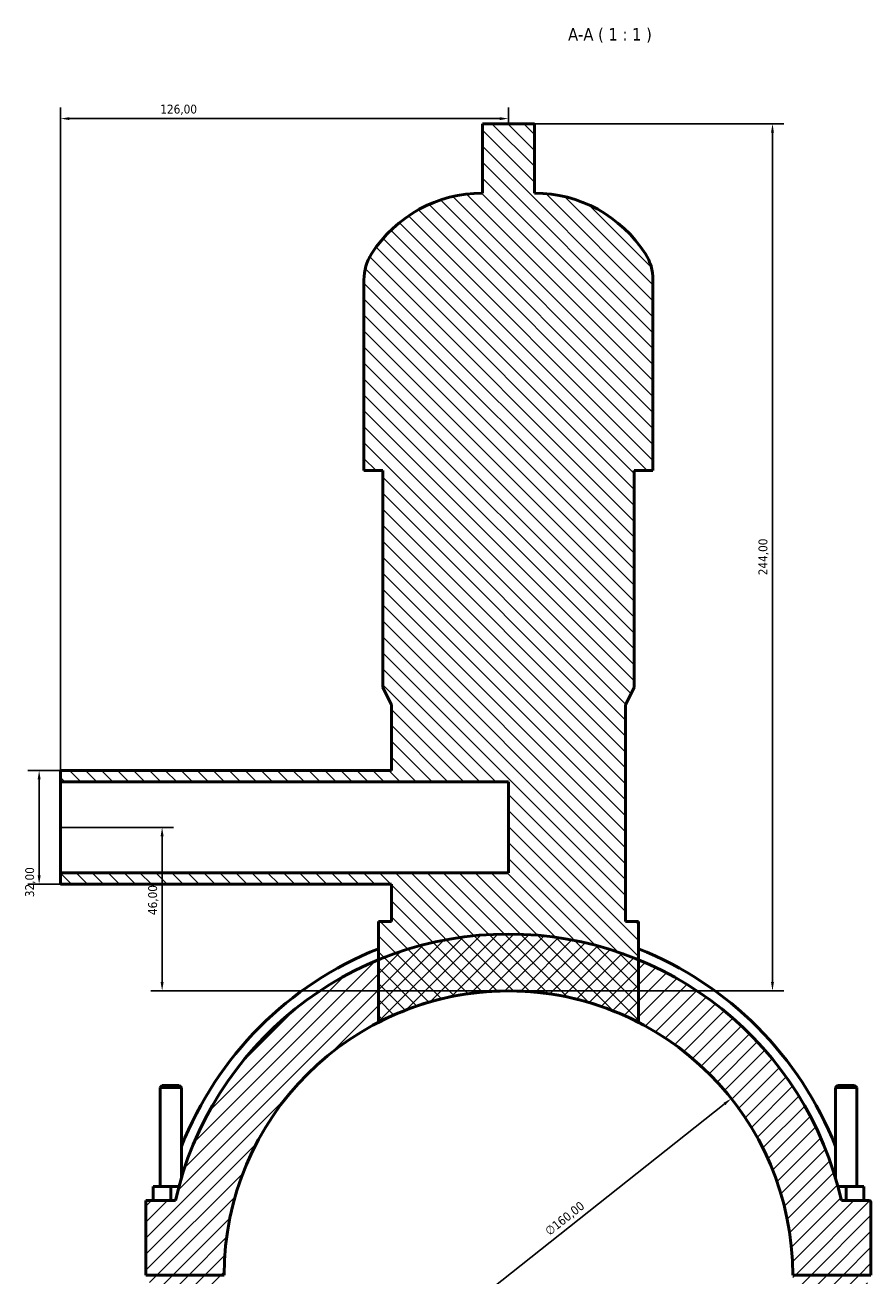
# Model space of a CAD drawing. Header units: millimetres. Extents: x 0 to 965, y -206 to 1211.
# Tile 8 of 9: x 329 to 567, y 860 to 1211. Entities that reach past the tile are written whole.
import ezdxf

# ---------------------------------------------------------------- set-up
doc = ezdxf.new("R2010")
doc.units = ezdxf.units.MM
for name, color, linetype, lineweight in [('Dimension (ISO)', 7, 'Continuous', 25), ('Hatch (ISO)', 7, 'Continuous', 18), ('Symbol (ISO)', 7, 'Continuous', 25), ('Visible (ISO)', 7, 'Continuous', 50)]:
    doc.layers.add(name, color=color, linetype=linetype, lineweight=lineweight)
doc.styles.add('Label Text (ISO)', font='tahoma.ttf')
doc.styles.add('Note Text (ISO)', font='tahoma.ttf')
doc.dimstyles.new('Default (ISO)', dxfattribs={"dimtxt": 2.5, "dimasz": 2.5, "dimexe": 3.175, "dimexo": 0, "dimgap": 0.762, "dimtad": 1, "dimrnd": 1e-08, "dimzin": 0, "dimtxsty": 'Note Text (ISO)', "dimcen": 0.09, "dimdle": 10, "dimclrd": 256, "dimclre": 256, "dimclrt": 232, "dimazin": 0, "dimtfac": 1.40208, "dimtmove": 0, "dimatfit": 3, "dimfxl": 1, "dimtolj": 1, "dimtzin": 0, "dimlwd": -1, "dimlwe": -1, "dimarcsym": 0})

# ---------------------------------------------------------------- blocks, each defined once
blk = doc.blocks.new('*D8')
at = {"layer": 'Defpoints', "color": 0, "transparency": 16777216}
for p in [(527.22, 909.21), (401.84, 809.81)]:
    blk.add_point(p, dxfattribs=at)
at = {"layer": 'Dimension (ISO)', "transparency": 16777216}
blk.add_line((403.8, 811.36), (525.26, 907.66), dxfattribs=at)
for points in [[(525, 907.98), (525.52, 907.33), (527.22, 909.21)], [(403.54, 811.69), (404.06, 811.03), (401.84, 809.81)]]:
    blk.add_solid(points, dxfattribs=at)
at = {"layer": 'Dimension (ISO)', "color": 232, "true_color": 0xca0064, "transparency": 16777216, "insert": (474.51, 872.49), "char_height": 2.5, "attachment_point": 1, "rotation": 38.4097, "style": 'Note Text (ISO)'}
blk.add_mtext('\\A1;∅160,00', dxfattribs=at)
blk = doc.blocks.new('*D9')
at = {"layer": 'Defpoints', "color": 0, "transparency": 16777216}
for p in [(338.53, 1001.51), (332.49, 969.51), (338.53, 969.51)]:
    blk.add_point(p, dxfattribs=at)
at = {"layer": 'Dimension (ISO)', "transparency": 16777216}
for p, q in [((338.53, 1001.51), (329.32, 1001.51)), ((332.49, 999.01), (332.49, 972.01)), ((338.53, 969.51), (329.32, 969.51))]:
    blk.add_line(p, q, dxfattribs=at)
for points in [[(332.07, 999.01), (332.91, 999.01), (332.49, 1001.51)], [(332.07, 972.01), (332.91, 972.01), (332.49, 969.51)]]:
    blk.add_solid(points, dxfattribs=at)
at = {"layer": 'Dimension (ISO)', "color": 232, "true_color": 0xca0064, "transparency": 16777216, "insert": (328.56, 965.88), "char_height": 2.5, "attachment_point": 1, "rotation": 90, "style": 'Note Text (ISO)'}
blk.add_mtext('\\A1;32,00', dxfattribs=at)
blk = doc.blocks.new('*D10')
at = {"layer": 'Defpoints', "color": 0, "transparency": 16777216}
for p in [(338.53, 1184.96), (464.53, 1183.51), (338.53, 998.31)]:
    blk.add_point(p, dxfattribs=at)
at = {"layer": 'Dimension (ISO)', "transparency": 16777216}
for p, q in [((338.53, 998.31), (338.53, 1188.13)), ((464.53, 1183.51), (464.53, 1188.13)), ((462.03, 1184.96), (341.03, 1184.96))]:
    blk.add_line(p, q, dxfattribs=at)
for points in [[(341.03, 1185.37), (341.03, 1184.54), (338.53, 1184.96)], [(462.03, 1185.37), (462.03, 1184.54), (464.53, 1184.96)]]:
    blk.add_solid(points, dxfattribs=at)
at = {"layer": 'Dimension (ISO)', "color": 232, "true_color": 0xca0064, "transparency": 16777216, "insert": (366.58, 1188.89), "char_height": 2.5, "attachment_point": 1, "style": 'Note Text (ISO)'}
blk.add_mtext('\\A1;126,00', dxfattribs=at)
blk = doc.blocks.new('*D11')
at = {"layer": 'Defpoints', "color": 0, "transparency": 16777216}
for p in [(471.85, 1183.51), (538.82, 1183.51), (464.53, 939.51)]:
    blk.add_point(p, dxfattribs=at)
at = {"layer": 'Dimension (ISO)', "transparency": 16777216}
for p, q in [((471.85, 1183.51), (541.99, 1183.51)), ((538.82, 942.01), (538.82, 1181.01)), ((464.53, 939.51), (541.99, 939.51))]:
    blk.add_line(p, q, dxfattribs=at)
for points in [[(538.4, 1181.01), (539.23, 1181.01), (538.82, 1183.51)], [(538.4, 942.01), (539.23, 942.01), (538.82, 939.51)]]:
    blk.add_solid(points, dxfattribs=at)
at = {"layer": 'Dimension (ISO)', "color": 232, "true_color": 0xca0064, "transparency": 16777216, "insert": (534.88, 1056.46), "char_height": 2.5, "attachment_point": 1, "rotation": 90, "style": 'Note Text (ISO)'}
blk.add_mtext('\\A1;244,00', dxfattribs=at)
blk = doc.blocks.new('*D12')
at = {"layer": 'Defpoints', "color": 0, "transparency": 16777216}
for p in [(338.53, 985.51), (367.09, 985.51), (464.53, 939.51)]:
    blk.add_point(p, dxfattribs=at)
at = {"layer": 'Dimension (ISO)', "transparency": 16777216}
for p, q in [((338.53, 985.51), (370.26, 985.51)), ((367.09, 942.01), (367.09, 983.01)), ((464.53, 939.51), (363.91, 939.51))]:
    blk.add_line(p, q, dxfattribs=at)
for points in [[(366.67, 983.01), (367.51, 983.01), (367.09, 985.51)], [(366.67, 942.01), (367.51, 942.01), (367.09, 939.51)]]:
    blk.add_solid(points, dxfattribs=at)
at = {"layer": 'Dimension (ISO)', "color": 232, "true_color": 0xca0064, "transparency": 16777216, "insert": (363.16, 960.84), "char_height": 2.5, "attachment_point": 1, "rotation": 90, "style": 'Note Text (ISO)'}
blk.add_mtext('\\A1;46,00', dxfattribs=at)

msp = doc.modelspace()

# ---------------------------------------------------------------- hatches: boundary and pattern name
at = {"layer": 'Hatch (ISO)'}
h = msp.add_hatch(dxfattribs=at)
h.set_pattern_fill('ANSI31', color=256, scale=25.4, angle=90.00021, style=0)
h.set_pattern_definition([(135.0002, (0, 0), (-2.245056, -2.245072), [])])
edge = h.paths.add_edge_path()
edge.add_line((431.591, 959.028), (427.931, 959.028))
edge.add_line((427.931, 959.028), (427.931, 948.258))
edge.add_line((427.931, 948.258), (427.931, 930.645))
edge.add_ellipse((464.531, 859.508), major_axis=(-36.6, 71.137), ratio=1, start_angle=305.54819, end_angle=360, ccw=False)
edge.add_line((501.131, 930.645), (501.131, 948.258))
edge.add_line((501.131, 948.258), (501.131, 959.028))
edge.add_line((501.131, 959.028), (497.471, 959.028))
edge.add_line((497.471, 959.028), (497.471, 1020.028))
edge.add_line((497.471, 1020.028), (499.911, 1024.908))
edge.add_line((499.911, 1024.908), (499.911, 1085.908))
edge.add_line((499.911, 1085.908), (505.198, 1085.908))
edge.add_line((505.198, 1085.908), (505.198, 1139.588))
edge.add_ellipse((491.616, 1139.588), major_axis=(13.582, 0), ratio=1, start_angle=0, end_angle=32.61242)
edge.add_ellipse((471.851, 1126.942), major_axis=(31.205, 19.966), ratio=1, start_angle=0, end_angle=57.38758)
edge.add_line((471.851, 1163.988), (471.851, 1183.508))
edge.add_line((471.851, 1183.508), (457.211, 1183.508))
edge.add_line((457.211, 1183.508), (457.211, 1163.988))
edge.add_ellipse((457.211, 1126.942), major_axis=(0, 37.046), ratio=1, start_angle=0, end_angle=57.38758)
edge.add_ellipse((437.446, 1139.588), major_axis=(-11.441, 7.32), ratio=1, start_angle=0, end_angle=32.61242)
edge.add_line((423.865, 1139.588), (423.865, 1085.908))
edge.add_line((423.865, 1085.908), (429.151, 1085.908))
edge.add_line((429.151, 1085.908), (429.151, 1024.908))
edge.add_line((429.151, 1024.908), (431.591, 1020.028))
edge.add_line((431.591, 1020.028), (431.591, 1001.508))
edge.add_line((431.591, 1001.508), (338.531, 1001.508))
edge.add_line((338.531, 1001.508), (338.531, 998.308))
edge.add_line((338.531, 998.308), (464.531, 998.308))
edge.add_line((464.531, 998.308), (464.531, 972.708))
edge.add_line((464.531, 972.708), (338.531, 972.708))
edge.add_line((338.531, 972.708), (338.531, 969.508))
edge.add_line((338.531, 969.508), (431.591, 969.508))
edge.add_line((431.591, 969.508), (431.591, 959.028))
h = msp.add_hatch(dxfattribs=at)
h.set_pattern_fill('ANSI31', color=256, scale=25.4, style=0)
h.set_pattern_definition([(45, (0, 0), (-2.245064, 2.245064), [])])
edge = h.paths.add_edge_path()
edge.add_ellipse((566.031, 880.008), major_axis=(0.5, 0), ratio=1, start_angle=0, end_angle=90)
edge.add_line((566.031, 880.508), (558.206, 880.508))
edge.add_ellipse((464.531, 859.508), major_axis=(93.675, 21), ratio=1, start_angle=0, end_angle=54.95324)
edge.add_ellipse((464.531, 859.508), major_axis=(36.6, 88.749), ratio=1, start_angle=0, end_angle=44.82226)
edge.add_ellipse((464.531, 859.508), major_axis=(-36.6, 88.749), ratio=1, start_angle=0, end_angle=54.95324)
edge.add_line((370.856, 880.508), (362.531, 880.508))
edge.add_line((362.531, 880.508), (362.531, 859.558))
edge.add_line((362.531, 859.558), (384.531, 859.558))
edge.add_ellipse((464.531, 859.508), major_axis=(-80, 0.05), ratio=1, start_angle=180.07162, end_angle=360, ccw=False)
edge.add_line((544.531, 859.558), (566.531, 859.558))
edge.add_line((566.531, 859.558), (566.531, 880.008))
edge = h.paths.add_edge_path()
edge.add_line((565.531, 839.508), (565.531, 859.458))
edge.add_line((565.531, 859.458), (544.531, 859.458))
edge.add_ellipse((464.531, 859.508), major_axis=(80, -0.05), ratio=1, start_angle=180.07162, end_angle=360, ccw=False)
edge.add_line((384.531, 859.458), (363.531, 859.458))
edge.add_line((363.531, 859.458), (363.531, 839.508))
edge.add_line((363.531, 839.508), (369.531, 839.508))
edge.add_ellipse((369.531, 836.508), major_axis=(0, 3), ratio=1, start_angle=0, end_angle=229.88592)
edge.add_ellipse((464.531, 859.508), major_axis=(-92.706, -24.933), ratio=1, start_angle=0, end_angle=149.89333)
edge.add_ellipse((559.531, 836.508), major_axis=(-2.294, -1.933), ratio=1, start_angle=0, end_angle=229.88592)
edge.add_line((559.531, 839.508), (565.531, 839.508))
edge = h.paths.add_edge_path(flags=0)
edge.add_ellipse((559.531, 836.508), major_axis=(0, 3), ratio=1, start_angle=0, end_angle=22.66646)
edge.add_ellipse((464.531, 859.508), major_axis=(93.844, -20.232), ratio=1, start_angle=0, end_angle=0.14143)
edge.add_line((558.425, 839.508), (559.531, 839.508))
edge = h.paths.add_edge_path(flags=0)
edge.add_line((369.531, 839.508), (370.638, 839.508))
edge.add_ellipse((464.531, 859.508), major_axis=(-93.894, -20), ratio=1, start_angle=0, end_angle=0.14143)
edge.add_ellipse((369.531, 836.508), major_axis=(1.156, 2.768), ratio=1, start_angle=0, end_angle=22.66646)

# ---------------------------------------------------------------- linework, layer by layer
at = {"layer": 'Visible (ISO)'}
for p, q in [((471.851, 1183.508), (457.211, 1183.508)), ((457.211, 1183.508), (457.211, 1163.988)), ((471.851, 1163.988), (471.851, 1183.508)), ((423.865, 1139.588), (423.865, 1085.908)), ((505.198, 1085.908), (505.198, 1139.588)), ((423.865, 1085.908), (429.151, 1085.908)), ((429.151, 1085.908), (429.151, 1024.908)), ((499.911, 1024.908), (499.911, 1085.908)), ((499.911, 1085.908), (505.198, 1085.908)), ((429.151, 1024.908), (431.591, 1020.028)), ((497.471, 1020.028), (499.911, 1024.908)), ((431.591, 1020.028), (431.591, 1001.508)), ((497.471, 959.028), (497.471, 1020.028)), ((431.591, 1001.508), (338.531, 1001.508)), ((338.531, 1001.508), (338.531, 998.308)), ((338.531, 998.308), (464.531, 998.308)), ((338.531, 972.708), (338.531, 998.308)), ((464.531, 998.308), (464.531, 972.708)), ((464.531, 972.708), (338.531, 972.708)), ((338.531, 972.708), (338.531, 969.508)), ((338.531, 969.508), (431.591, 969.508)), ((431.591, 969.508), (431.591, 959.028)), ((431.591, 959.028), (427.931, 959.028)), ((427.931, 959.028), (427.931, 930.645)), ((501.131, 959.028), (497.471, 959.028)), ((501.131, 930.645), (501.131, 959.028)), ((367.131, 912.892), (366.531, 912.292)), ((366.531, 912.292), (372.531, 912.292)), ((366.531, 912.292), (366.531, 884.508)), ((371.931, 912.892), (367.131, 912.892)), ((371.931, 912.892), (372.531, 912.292)), ((372.531, 912.292), (372.531, 886.931)), ((557.131, 912.892), (556.531, 912.292)), ((562.531, 912.292), (556.531, 912.292)), ((556.531, 886.931), (556.531, 912.292)), ((557.131, 912.892), (561.931, 912.892)), ((561.931, 912.892), (562.531, 912.292)), ((562.531, 884.508), (562.531, 912.292)), ((364.531, 880.508), (364.531, 884.508)), ((369.531, 884.508), (364.531, 884.508)), ((371.844, 884.508), (369.531, 884.508)), ((369.531, 880.508), (369.531, 884.508)), ((557.219, 884.508), (559.531, 884.508)), ((559.531, 880.508), (559.531, 884.508)), ((559.531, 884.508), (564.531, 884.508)), ((564.531, 880.508), (564.531, 884.508)), ((370.856, 880.508), (362.531, 880.508)), ((362.531, 880.508), (362.531, 859.558)), ((566.031, 880.508), (558.206, 880.508)), ((566.531, 859.558), (566.531, 880.008)), ((362.531, 859.558), (384.531, 859.558)), ((544.531, 859.558), (566.531, 859.558))]:
    msp.add_line(p, q, dxfattribs=at)
for centre, radius, start, end in [((457.211, 1126.942), 37.046, 90, 147.38758), ((471.851, 1126.942), 37.046, 32.61242, 90), ((437.446, 1139.588), 13.582, 147.38758, 180), ((491.616, 1139.588), 13.582, 0, 32.61242), ((464.531, 859.508), 96, 12.63563, 167.36437), ((464.531, 859.508), 98.88, 111.7246, 158.50049), ((464.531, 859.508), 98.88, 21.49951, 68.2754), ((464.531, 859.508), 80, 0.03581, 179.96419), ((464.531, 859.508), 80, 62.7741, 117.2259), ((566.031, 880.008), 0.5, 0, 90)]:
    msp.add_arc(centre, radius, start, end, dxfattribs=at)

# ---------------------------------------------------------------- texts
at = {"layer": 'Symbol (ISO)', "insert": (481.304, 1206.303), "char_height": 3.5, "attachment_point": 7, "style": 'Label Text (ISO)'}
msp.add_mtext('A-A ( 1 : 1 )', dxfattribs=at)

# ---------------------------------------------------------------- dimensions: what is measured, and where the dimension line sits
at = {"layer": 'Dimension (ISO)'}
for base, p1, p2, angle, picture, middle in [((338.531, 1184.957), (464.531, 1183.508), (338.531, 998.308), 180, '*D10', (371.531, 1184.957)), ((538.816, 1183.508), (464.531, 939.508), (471.851, 1183.508), 90, '*D11', (538.816, 1061.508)), ((332.491, 969.508), (338.531, 1001.508), (338.531, 969.508), 90, '*D9', (332.491, 970.008)), ((367.09, 985.508), (464.531, 939.508), (338.531, 985.508), 90, '*D12', (367.09, 965.008))]:
    dim = msp.add_linear_dim(base=base, p1=p1, p2=p2, angle=angle, dimstyle='Default (ISO)', override={"dimdec": 2, "dimtp": 0, "dimtm": 0, "dimtdec": 2, "dimtofl": 0, "dimatfit": 1}, dxfattribs=at)
    dim.commit()
    dim.dimension.update_dxf_attribs({"geometry": picture, "text_midpoint": middle, "dimtype": 160})
dim = msp.add_diameter_dim_2p(p1=(401.844, 809.806), p2=(527.218, 909.211), dimstyle='Default (ISO)', override={"dimdec": 2, "dimlfac": 1, "dimtp": 0, "dimtm": 0, "dimtdec": 2, "dimatfit": 2}, dxfattribs=at)
dim.commit()
dim.dimension.update_dxf_attribs({"geometry": '*D8', "text_midpoint": (482.015, 873.371), "dimtype": 163})

doc.saveas('drawing.dxf')
